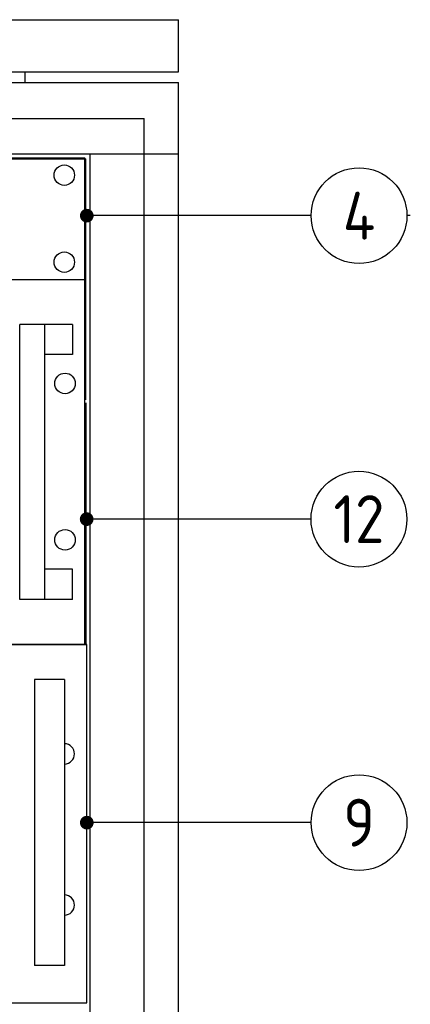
# Model space of a CAD drawing. Extents: x 0 to 4205, y 0 to 2970.
# Tile 10 of 14: x 872 to 1015, y 1726 to 2086. Entities that reach past the tile are written whole.
import ezdxf
from ezdxf.enums import TextEntityAlignment as Align

# ---------------------------------------------------------------- set-up
doc = ezdxf.new("R2010")
doc.units = 0
doc.header["$LTSCALE"] = 15
doc.header["$MEASUREMENT"] = 0
doc.layers.add('0-25', color=7, linetype='CONTINUOUS')
doc.layers.add('B-25', color=7, linetype='CONTINUOUS')
doc.styles.add('ISO', font='iso.shx')

msp = doc.modelspace()

# ---------------------------------------------------------------- linework, layer by layer
at = {"layer": '0-25', "linetype": 'Continuous'}
for p, q in [((377, 2086), (930, 2086)), ((377, 2067), (930, 2067)), ((377, 2063), (930, 2063)), ((389.5, 2049.95), (917.5, 2049.95)), ((377, 2036.95), (930, 2036.95)), ((897.75, 1324.95), (897.75, 2036.95)), ((897.75, 1324.95), (897.75, 2036.95)), ((410.7935, 2035.53603), (895.7935, 2035.53603)), ((895.7935, 1991.08603), (895.7935, 2035.53603)), ((896.1935, 1947.06564), (896.1935, 2035.16564)), ((410.7935, 1991.08603), (895.7935, 1991.08603)), ((410.7935, 1991.08603), (895.7935, 1991.08603)), ((895.7935, 1857.73603), (895.7935, 1991.08603)), ((896.25372, 1857.84776), (896.25372, 1945.94776)), ((896.53412, 1726.68603), (896.53412, 1857.73603))]:
    msp.add_line(p, q, dxfattribs=at)
at = {"layer": '0-25'}
for p, q in [((930, 2067), (930, 2086)), ((874, 2063), (874, 2067)), ((930, 1298.9), (930, 2063)), ((917.5, 1311.95), (917.5, 2049.95)), ((410.3935, 2035.16564), (896.1935, 2035.16564)), ((978.5, 2014.38817), (895.29743, 2014.38817)), ((978.5, 2014.38817), (895.29743, 2014.38817)), ((1014.7314, 2014.38817), (1013.5, 2014.38817)), ((872.06579, 1874.13964), (872.06579, 1974.67466)), ((891.33947, 1974.67466), (872.06579, 1974.67466)), ((881.123, 1874.13964), (881.123, 1974.67466)), ((891.33947, 1974.67466), (891.33947, 1963.60474)), ((891.33947, 1963.60474), (881.123, 1963.60474)), ((978.46022, 1903.4902), (895.25764, 1903.4902)), ((891.33947, 1885.20957), (881.123, 1885.20957)), ((891.33947, 1874.13964), (891.33947, 1885.20957)), ((891.33947, 1874.13964), (872.06579, 1874.13964)), ((896.53412, 1857.73603), (410.7935, 1857.73603)), ((410.7935, 1857.73603), (896.53412, 1857.73603)), ((877.41276, 1844.93603), (877.41276, 1740.43603)), ((888.41276, 1844.93603), (877.41276, 1844.93603)), ((888.41276, 1844.93603), (888.41276, 1740.43603)), ((978.50613, 1792.57598), (895.30356, 1792.57598)), ((888.41276, 1740.43603), (877.41276, 1740.43603)), ((410.7935, 1726.68603), (896.53412, 1726.68603)), ((410.7935, 1726.68603), (896.53412, 1726.68603))]:
    msp.add_line(p, q, dxfattribs=at)
at = {"layer": '0-25', "const_width": 2.5}
for points in [[(897.75, 2014.38817, -1), (895.25, 2014.38817, -1)], [(897.71022, 1903.4902, -1), (895.21022, 1903.4902, -1)], [(897.75613, 1792.57598, -1), (895.25613, 1792.57598, -1)]]:
    msp.add_lwpolyline(points, format="xyb", close=True, dxfattribs=at)
at = {"layer": '0-25', "linetype": 'Continuous'}
for centre, radius in [((888.2935, 2029.18603), 3.72117), ((888.2935, 1997.39495), 3.72117), ((888.55637, 1953.0816), 3.75417), ((888.55637, 1895.9316), 3.75417)]:
    msp.add_circle(centre, radius, dxfattribs=at)
at = {"layer": '0-25'}
for centre in [(996, 2014.38817), (996, 2014.38817), (995.96022, 1903.4902), (995.96022, 1903.4902), (996.00613, 1792.57598), (996.00613, 1792.57598)]:
    msp.add_circle(centre, 17.5, dxfattribs=at)
at = {"layer": '0-25', "linetype": 'Continuous'}
for centre in [(888.27657, 1817.70425), (888.27657, 1762.46735)]:
    msp.add_arc(centre, 3.72117, 272.0974637, 87.9025363, dxfattribs=at)

# ---------------------------------------------------------------- texts
at = {"layer": 'B-25', "style": 'ISO'}
for s, p in [('4', (996, 2014.38817)), ('12', (995.96022, 1903.4902)), ('9', (996.00613, 1792.57598))]:
    msp.add_text(s, height=17.5, dxfattribs=at).set_placement(p, align=Align.MIDDLE)

doc.saveas('drawing.dxf')
